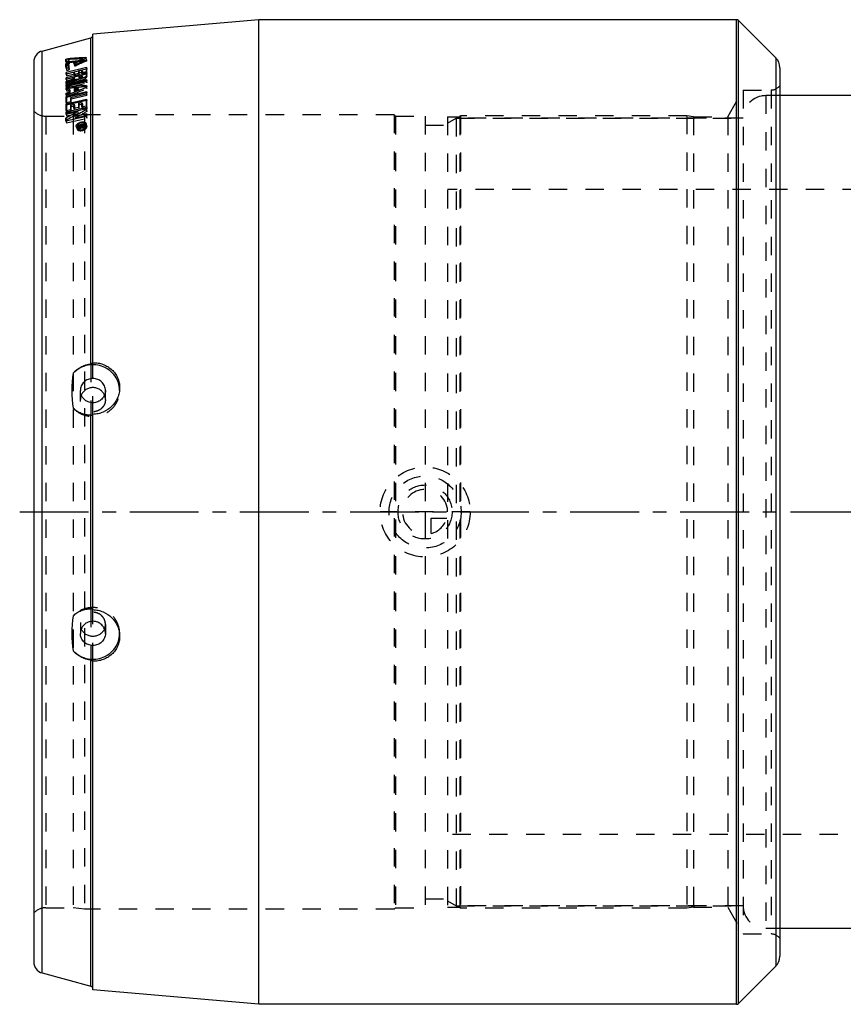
# Model space of a CAD drawing. Header units: millimetres. Extents: x 44 to 956, y 245 to 759.
# Tile 1 of 3: x 44 to 337, y 245 to 595. Entities that reach past the tile are written whole.
import ezdxf

# ---------------------------------------------------------------- set-up
doc = ezdxf.new("R2010")
doc.units = ezdxf.units.MM
doc.header["$LTSCALE"] = 65.185185
doc.linetypes.add('CENTER', pattern=[0.6, 0.375, -0.075, 0.075, -0.075])
doc.linetypes.add('HIDDEN', pattern=[0.2, 0.1, -0.1])
for name, color, linetype in [('FASEN', 7, 'CONTINUOUS'), ('KOERPER', 7, 'CONTINUOUS'), ('KONST.EL_MIT_GEO', 7, 'CONTINUOUS'), ('KURVEN', 7, 'CONTINUOUS'), ('L1', 7, 'CONTINUOUS')]:
    doc.layers.add(name, color=color, linetype=linetype)

msp = doc.modelspace()

# ---------------------------------------------------------------- linework, layer by layer
at = {"layer": 'FASEN', "color": 8, "linetype": 'HIDDEN'}
for p, q in [((196, 558.27), (199, 560)), ((199, 560), (199, 280)), ((199, 560), (301, 560)), ((196, 281.73), (199, 280)), ((199, 280), (301, 280))]:
    msp.add_line(p, q, dxfattribs=at)
at = {"layer": 'KOERPER', "color": 8, "linetype": 'HIDDEN'}
for p, q in [((314, 568), (309, 568)), ((314, 272), (309, 272))]:
    msp.add_line(p, q, dxfattribs=at)
at = {"layer": 'KOERPER', "color": 7, "linetype": 'Continuous'}
for p, q in [((380, 568), (314, 568)), ((686, 272), (314, 272))]:
    msp.add_line(p, q, dxfattribs=at)
at = {"layer": 'KONST.EL_MIT_GEO', "color": 7, "linetype": 'Continuous'}
for p, q in [((129, 595), (70, 589.84)), ((129, 245), (129, 595)), ((298.59, 595), (129, 595)), ((298.59, 245), (298.59, 595)), ((299.29, 245.29), (299.29, 594.7)), ((299.29, 594.7), (312.54, 581.46)), ((51.96, 583.86), (69.26, 588.49)), ((69.26, 472.69), (69.26, 588.49)), ((70, 472.96), (70, 589.84)), ((51.96, 256.13), (51.96, 583.86)), ((61.11, 581.13), (61.33, 580.32)), ((66.37, 581.12), (66.46, 580.81)), ((67.45, 581.51), (67.5, 581.31)), ((312.54, 581.46), (312.54, 258.53)), ((49, 580), (49, 260)), ((60.35, 580.83), (60.57, 580.02)), ((60.38, 580.07), (60.39, 580.06)), ((60.41, 579.27), (60.66, 578.37)), ((60.45, 577.82), (60.45, 577.99)), ((60.45, 577.82), (60.46, 577.81)), ((67.73, 578.06), (60.49, 576.22)), ((60.66, 578.37), (60.66, 577.75)), ((63.4, 579.69), (63.46, 579.47)), ((314, 577.93), (314, 262.07)), ((60.49, 576.22), (60.64, 575.69)), ((63.3, 576.35), (60.5, 575.64)), ((67.76, 576.16), (60.51, 574.34)), ((60.51, 574.34), (60.66, 573.83)), ((63.32, 574.42), (60.52, 573.72)), ((67.76, 575.61), (60.66, 573.83)), ((63.3, 576.35), (63.46, 575.78)), ((64.95, 575.87), (63.31, 575.46)), ((64.94, 576.7), (63.32, 576.29)), ((63.32, 574.42), (63.46, 573.92)), ((63.32, 574.2), (63.32, 574.42)), ((63.32, 574.2), (63.46, 573.71)), ((63.46, 575.78), (63.46, 575.49)), ((66.1, 577.06), (64.94, 576.77)), ((66.12, 575.11), (64.96, 574.82)), ((64.96, 574.82), (64.96, 574.65)), ((64.97, 574.62), (65.11, 574.14)), ((66.1, 577.06), (66.26, 576.49)), ((67.75, 576.47), (66.11, 576.06)), ((67.74, 577.41), (66.12, 577)), ((66.12, 575.11), (66.26, 574.62)), ((66.12, 574.94), (66.12, 575.11)), ((66.12, 574.94), (66.26, 574.45)), ((66.26, 576.49), (66.26, 576.09)), ((66.26, 574.62), (66.26, 574.45)), ((60.52, 572.99), (60.66, 572.52)), ((60.53, 571.92), (67.77, 573.7)), ((60.53, 571.24), (67.77, 573)), ((60.73, 572.35), (60.53, 572.26)), ((60.53, 571.24), (60.53, 571.92)), ((60.53, 571.92), (60.66, 571.47)), ((60.53, 570.14), (60.53, 570.89)), ((60.53, 570.89), (60.66, 570.45)), ((60.66, 573.83), (60.66, 573.75)), ((67.77, 573.22), (60.66, 571.47)), ((60.66, 572.52), (60.66, 572.31)), ((60.66, 571.47), (60.66, 571.27)), ((67.77, 570.93), (60.76, 568.21)), ((63.33, 569.99), (64.8, 570.56)), ((63.46, 573.92), (63.46, 573.71)), ((64.8, 570.56), (64.93, 570.12)), ((67.77, 571.17), (67.75, 571.16)), ((67.77, 573.7), (67.77, 573)), ((67.77, 571.62), (67.77, 570.93)), ((60.52, 567.74), (67.77, 569.45)), ((60.76, 568.21), (60.52, 568.12)), ((60.52, 567.74), (60.66, 567.28)), ((60.53, 568.91), (61.69, 569.36)), ((60.53, 568.91), (60.66, 568.47)), ((60.66, 570.45), (60.66, 570.16)), ((67.76, 568.97), (60.66, 567.28)), ((61.82, 568.92), (60.66, 568.47)), ((60.66, 568.47), (60.66, 568.17)), ((60.66, 567.28), (60.66, 565.54)), ((61.69, 570.26), (61.82, 569.82)), ((61.69, 569.36), (61.82, 568.92)), ((61.82, 569.82), (61.82, 568.92)), ((62.16, 567.35), (67.76, 568.67)), ((63.33, 570.42), (63.33, 569.99)), ((63.33, 569.99), (63.46, 569.55)), ((64.93, 570.12), (63.46, 569.55)), ((60.47, 562.29), (67.71, 563.92)), ((60.5, 565.1), (67.75, 566.77)), ((60.5, 565.1), (60.66, 564.59)), ((60.51, 565.5), (62.15, 565.89)), ((67.74, 566.23), (60.66, 564.59)), ((60.66, 564.59), (60.66, 562.76)), ((62.13, 564.65), (63.3, 564.92)), ((63.28, 563.5), (64.92, 563.87)), ((63.3, 564.92), (63.46, 564.38)), ((63.46, 564.38), (63.46, 563.54)), ((64.94, 565.29), (66.1, 565.56)), ((66.08, 563.99), (67.72, 564.36)), ((66.1, 565.56), (66.26, 565.03)), ((66.26, 565.03), (66.26, 564.03)), ((60.42, 559.08), (67.67, 560.67)), ((60.46, 561.41), (64.61, 562.34)), ((60.47, 562.29), (60.66, 561.69)), ((60.48, 562.72), (62.12, 563.09)), ((67.71, 563.28), (60.66, 561.69)), ((60.66, 561.69), (60.66, 561.46)), ((63.53, 560.68), (67.68, 561.6)), ((63.53, 560.68), (63.76, 559.99)), ((67.67, 560.86), (63.76, 559.99)), ((64.61, 562.34), (64.81, 561.71)), ((60.44, 560), (60.66, 559.31)), ((60.66, 559.31), (60.66, 559.14)), ((64.5, 557.13), (64.71, 556.51)), ((64.88, 557.45), (64.89, 557.61)), ((64.88, 557.45), (65.52, 557.59)), ((64.88, 557.26), (65.52, 557.48)), ((65.79, 557.41), (64.88, 557.1)), ((64.88, 557.26), (64.93, 557.11)), ((64.88, 557.1), (64.88, 557.26)), ((64.89, 557.61), (65.52, 557.75)), ((64.89, 557.61), (64.94, 557.47)), ((65.52, 557.75), (65.95, 557.84)), ((65.52, 557.59), (65.69, 557.62)), ((65.52, 557.48), (65.61, 557.51)), ((65.61, 557.51), (65.7, 557.55)), ((65.69, 557.62), (65.7, 557.63)), ((65.7, 557.63), (65.78, 557.41)), ((65.7, 557.55), (65.7, 557.63)), ((65.7, 557.55), (65.75, 557.4)), ((65.95, 557.84), (66.16, 557.89)), ((65.98, 557.69), (66.34, 557.76)), ((65.98, 557.69), (65.98, 557.6)), ((65.98, 557.59), (66.05, 557.38)), ((66.11, 557.55), (66.39, 557.61)), ((66.11, 557.55), (66.16, 557.41)), ((66.11, 557.39), (66.38, 557.45)), ((66.16, 557.89), (66.38, 557.93)), ((66.34, 557.76), (66.46, 557.79)), ((66.38, 557.93), (66.8, 558.02)), ((66.39, 557.61), (66.43, 557.47)), ((66.46, 557.79), (66.51, 557.8)), ((66.51, 557.8), (66.52, 557.8)), ((66.52, 557.8), (66.61, 557.54)), ((66.52, 557.72), (66.52, 557.8)), ((66.52, 557.72), (66.59, 557.53)), ((66.8, 558.02), (66.8, 557.78)), ((67.39, 557.4), (67.18, 558.01)), ((69.26, 385.6), (69.26, 454.39)), ((70, 385.29), (70, 454.71)), ((69.26, 251.5), (69.26, 367.31)), ((70, 250.16), (70, 367.03)), ((51.96, 256.13), (69.26, 251.5)), ((299.29, 245.29), (312.54, 258.53)), ((129, 245), (70, 250.16)), ((298.59, 245), (129, 245))]:
    msp.add_line(p, q, dxfattribs=at)
at = {"layer": 'KONST.EL_MIT_GEO', "color": 8, "linetype": 'HIDDEN'}
for p, q in [((67.45, 581.29), (67.71, 580.37)), ((67.5, 581.31), (67.71, 580.56)), ((67.9, 580.52), (67.64, 581.46)), ((60.39, 580.06), (60.66, 579.06)), ((60.46, 577.81), (60.66, 577.08)), ((60.57, 580.02), (60.66, 579.69)), ((60.66, 579.69), (60.66, 579.06)), ((60.66, 577.75), (60.66, 577.09)), ((61.32, 580.83), (61.62, 579.74)), ((61.33, 580.32), (61.43, 579.97)), ((61.34, 580.32), (61.62, 579.31)), ((61.62, 578.62), (61.37, 579.53)), ((61.41, 578.07), (61.62, 577.33)), ((61.62, 579.31), (61.62, 579.74)), ((61.62, 577.33), (61.62, 578.62)), ((63.21, 579.52), (63.44, 578.68)), ((63.46, 579.47), (63.63, 578.84)), ((63.98, 579.61), (64.21, 578.78)), ((66.46, 580.81), (66.63, 580.18)), ((67.73, 578.06), (67.9, 577.45)), ((60.5, 575.64), (60.66, 575.07)), ((60.64, 575.69), (60.66, 575.61)), ((63.32, 576.29), (60.66, 575.61)), ((60.66, 575.07), (63.46, 575.78)), ((60.66, 575.61), (60.66, 575.07)), ((63.31, 575.46), (63.46, 574.93)), ((63.46, 575.49), (63.46, 574.93)), ((63.46, 574.93), (65.1, 575.34)), ((66.12, 577), (64.94, 576.7)), ((64.94, 576.77), (65.1, 576.19)), ((64.95, 575.87), (65.1, 575.34)), ((64.96, 574.82), (65.1, 574.33)), ((64.96, 574.65), (65.1, 574.16)), ((65.1, 576.19), (66.26, 576.49)), ((65.1, 575.34), (65.1, 576.19)), ((65.1, 574.33), (66.26, 574.62)), ((65.1, 574.16), (65.1, 574.33)), ((66.11, 576.06), (66.26, 575.53)), ((66.26, 576.09), (66.26, 575.53)), ((66.26, 575.53), (67.9, 575.94)), ((67.9, 577.45), (67.74, 577.41)), ((67.75, 576.47), (67.9, 575.94)), ((67.76, 576.16), (67.9, 575.64)), ((67.9, 575.64), (67.76, 575.61)), ((67.76, 575.34), (67.9, 574.86)), ((67.9, 575.94), (67.9, 577.45)), ((67.9, 574.86), (67.9, 575.64)), ((60.52, 573.72), (60.66, 573.23)), ((60.53, 572.26), (60.66, 571.8)), ((60.53, 571.24), (60.66, 570.79)), ((60.66, 573.23), (63.46, 573.92)), ((60.66, 573.75), (60.66, 573.23)), ((60.66, 570.79), (67.9, 572.56)), ((60.66, 572.31), (60.66, 571.8)), ((60.66, 571.27), (60.66, 570.79)), ((64.01, 573.77), (64.14, 573.3)), ((67.77, 573.7), (67.9, 573.25)), ((67.9, 573.25), (67.77, 573.22)), ((67.77, 571.62), (67.9, 571.18)), ((67.9, 571.18), (67.77, 571.17)), ((67.77, 570.93), (67.9, 570.49)), ((67.77, 573), (67.9, 572.56)), ((67.9, 572.56), (67.9, 573.25)), ((67.9, 570.49), (67.9, 571.18)), ((60.52, 568.12), (60.66, 567.67)), ((60.53, 570.14), (60.66, 569.71)), ((60.66, 570.16), (60.66, 569.71)), ((60.66, 568.17), (60.66, 567.67)), ((62.16, 567.35), (62.3, 566.88)), ((62.3, 566.88), (67.9, 568.2)), ((63.33, 570.42), (63.46, 569.98)), ((63.46, 569.55), (63.46, 569.98)), ((67.9, 569), (67.76, 568.97)), ((67.76, 568.67), (67.9, 568.2)), ((67.77, 569.45), (67.9, 569)), ((67.9, 568.2), (67.9, 569)), ((295.52, 560.5), (301, 570)), ((301, 570), (301, 270)), ((301, 570), (310.88, 570)), ((309, 568), (309, 272)), ((310.88, 570), (310.88, 270)), ((60.51, 565.5), (60.66, 565.01)), ((60.66, 565.54), (60.66, 565.01)), ((60.66, 565.01), (62.3, 565.39)), ((62.13, 564.65), (62.3, 564.12)), ((62.15, 565.89), (62.3, 565.39)), ((62.3, 565.39), (62.3, 566.88)), ((62.3, 564.12), (63.46, 564.38)), ((62.3, 562.51), (62.3, 564.12)), ((63.46, 563.54), (63.46, 562.92)), ((64.92, 563.87), (65.1, 563.29)), ((64.94, 565.29), (65.1, 564.76)), ((65.1, 564.76), (66.26, 565.03)), ((65.1, 563.29), (65.1, 564.76)), ((66.08, 563.99), (66.26, 563.41)), ((66.26, 564.03), (66.26, 563.41)), ((66.26, 563.41), (67.9, 563.78)), ((67.71, 563.92), (67.9, 563.32)), ((67.72, 564.36), (67.9, 563.78)), ((67.9, 566.27), (67.74, 566.23)), ((67.75, 566.77), (67.9, 566.27)), ((67.9, 563.78), (67.9, 566.27)), ((53.28, 560.7), (53.28, 279.3)), ((53.28, 560.7), (63, 560.7)), ((60.46, 561.41), (60.66, 560.78)), ((60.48, 562.72), (60.66, 562.14)), ((60.66, 562.76), (60.66, 562.14)), ((60.66, 562.14), (62.3, 562.51)), ((60.66, 560.78), (64.81, 561.71)), ((60.66, 561.46), (60.66, 560.78)), ((62.12, 563.09), (62.3, 562.51)), ((67, 561.2), (63, 560.7)), ((63, 560.7), (63, 279.3)), ((63.28, 563.5), (63.46, 562.92)), ((63.46, 562.92), (65.1, 563.29)), ((67, 561.2), (67, 278.8)), ((177, 561.2), (67, 561.2)), ((67.9, 560.91), (67.67, 560.86)), ((67.67, 560.67), (67.9, 559.94)), ((67.68, 561.6), (67.9, 560.91)), ((67.7, 563.03), (67.9, 562.4)), ((67.9, 563.32), (67.71, 563.28)), ((67.9, 562.4), (67.9, 563.32)), ((67.9, 559.94), (67.9, 560.91)), ((177, 561.2), (177, 278.8)), ((177, 561.2), (177.5, 560.7)), ((177.5, 560.7), (177.5, 279.3)), ((177.5, 560.7), (188, 560.7)), ((188, 560.7), (188, 279.3)), ((196, 560.5), (196, 279.5)), ((196, 560.5), (200.3, 560.5)), ((200.3, 560.5), (200.6, 560.8)), ((200.3, 560.5), (200.3, 279.5)), ((200.6, 560.8), (200.6, 279.2)), ((281, 560.8), (200.6, 560.8)), ((281, 560.8), (281, 279.2)), ((283.4, 560.5), (281, 560.8)), ((283.4, 560.5), (283.4, 279.5)), ((283.4, 560.5), (295.52, 560.5)), ((295.52, 560.5), (295.52, 279.5)), ((60.42, 559.08), (60.66, 558.36)), ((60.66, 558.36), (67.9, 559.94)), ((60.66, 559.14), (60.66, 558.36)), ((64.09, 557), (64.38, 556.14)), ((64.71, 556.51), (64.79, 556.27)), ((64.88, 557.45), (65.17, 556.6)), ((64.88, 557.1), (65.17, 556.23)), ((64.93, 557.11), (65.17, 556.4)), ((64.94, 557.47), (65.17, 556.77)), ((67.08, 557.18), (65.17, 556.77)), ((65.17, 556.6), (65.99, 556.78)), ((65.17, 556.77), (65.17, 556.6)), ((65.17, 556.23), (66.08, 556.55)), ((65.63, 556.56), (65.29, 556.45)), ((65.78, 556.62), (65.63, 556.56)), ((65.75, 557.4), (65.99, 556.69)), ((65.78, 557.41), (65.99, 556.78)), ((65.99, 556.69), (65.78, 556.62)), ((65.79, 557.41), (66.08, 556.55)), ((65.98, 557.69), (66.26, 556.83)), ((65.98, 557.6), (65.98, 557.59)), ((65.99, 556.78), (65.99, 556.69)), ((66.05, 557.38), (66.27, 556.74)), ((66.11, 557.39), (66.4, 556.52)), ((66.16, 557.41), (66.4, 556.69)), ((66.26, 556.83), (66.81, 556.95)), ((66.26, 556.75), (66.26, 556.83)), ((66.38, 557.45), (66.67, 556.58)), ((66.67, 556.75), (66.4, 556.69)), ((66.4, 556.52), (66.67, 556.58)), ((66.43, 557.47), (66.67, 556.75)), ((66.59, 557.53), (66.81, 556.87)), ((66.61, 557.54), (66.81, 556.95)), ((66.8, 558.02), (67.08, 557.18)), ((66.8, 557.78), (67.08, 556.92)), ((66.81, 556.95), (66.81, 556.87)), ((67.08, 556.92), (67.08, 557.18)), ((67.47, 557.17), (67.39, 557.4)), ((67.87, 557.3), (67.59, 558.15)), ((188, 557.5), (196, 557.5)), ((301, 560), (199, 560)), ((65.29, 556.45), (65.17, 556.4)), ((65.17, 556.4), (65.17, 556.23)), ((408, 534.6), (196, 534.6)), ((69.26, 472.69), (69.26, 454.39)), ((70, 454.71), (70, 472.96)), ((65.55, 459.93), (65.55, 463.14)), ((74.45, 459.93), (74.45, 463.14)), ((79.5, 463.14), (79.5, 464.17)), ((69.26, 385.6), (69.26, 367.31)), ((70, 367.03), (70, 385.29)), ((65.55, 380.06), (65.55, 376.85)), ((74.45, 380.06), (74.45, 376.85)), ((79.5, 376.85), (79.5, 375.82)), ((804, 305.4), (196, 305.4)), ((188, 282.5), (196, 282.5)), ((53.28, 279.3), (63, 279.3)), ((67, 278.8), (63, 279.3)), ((177, 278.8), (67, 278.8)), ((177, 278.8), (177.5, 279.3)), ((177.5, 279.3), (188, 279.3)), ((196, 279.5), (200.3, 279.5)), ((301, 280), (199, 280)), ((200.3, 279.5), (200.6, 279.2)), ((281, 279.2), (200.6, 279.2)), ((283.4, 279.5), (281, 279.2)), ((283.4, 279.5), (295.52, 279.5)), ((295.52, 279.5), (301, 270)), ((301, 270), (310.88, 270))]:
    msp.add_line(p, q, dxfattribs=at)
at = {"layer": 'KONST.EL_MIT_GEO', "color": 7, "linetype": 'Continuous'}
for centre, radius, start, end in [((298.59, 594), 1, 45, 90), ((69, 589.46), 1, 285, 360), ((53, 580), 4, 105, 180), ((79.48, 333.78), 248.03, 92.781, 94.2479), ((77.89, 335.67), 245.72, 92.6859, 93.8669), ((297.51, 96.79), 536.66, 115.5111, 115.8638), ((299.16, 97.73), 536.21, 115.6017, 116.0146), ((309, 577.93), 5, 0, 45), ((-42.93, 575.88), 103.4, 2.3272, 2.7447), ((60.41, 580.08), 0.0321, 182.2556, 195.3403), ((-97.3, 573.92), 157.8, 1.4768, 1.9422), ((-42.85, 576.1), 104.27, 2.323, 2.6029), ((-92.22, 574.3), 153.68, 1.4069, 1.9484), ((-195.85, 573.61), 263.62, 0.6219, 0.9682), ((-185.86, 572), 246.39, 0.8467, 0.9806), ((-213.02, 572.3), 276.35, 0.6545, 0.8407), ((-207.4, 572.77), 272.37, 0.6509, 0.8405), ((-215.03, 572.96), 281.16, 0.6315, 0.8365), ((-255.68, 572.93), 323.45, 0.4278, 0.5719), ((150.07, -283.89), 859.46, 95.49441, 95.97976), ((649.8, -802.53), 1495.94, 113.07596, 113.19267), ((140.61, -186.69), 761.35, 95.49156, 96.02787), ((-576.42, 571.33), 636.95, 359.47606, 359.67695), ((-582.93, 571.77), 645.11, 359.47714, 359.60718), ((-706.55, 572.59), 767.09, 359.26265, 359.4402), ((-714.44, 573.06), 776.62, 359.2644, 359.37929), ((-700.76, 574.16), 768.55, 359.26924, 359.44913), ((1202.97, -1468.93), 2328.51, 119.26713, 119.38483), ((753.11, -633.06), 1378.85, 119.94601, 120.14519), ((1166.32, -1389.83), 2240.68, 119.36078, 119.48322), ((65.32, 559.14), 2.44, 281.9873, 287.6536), ((65.16, 559.62), 3.18, 281.9745, 288.8912), ((65.29, 559.23), 2.53, 287.6134, 288.1716), ((65.12, 559.75), 3.32, 288.8387, 290.86), ((65.12, 559.73), 3.3, 290.8547, 294.1029), ((66.24, 558.1), 0.662, 282.0409, 286.7763), ((66.23, 558.15), 0.718, 286.8018, 296.0848), ((65.16, 559.65), 3.2, 294.0996, 296.7956), ((66.23, 558.15), 0.723, 296.0401, 299.2019), ((66.23, 558.14), 0.708, 299.205, 300.8225), ((65.57, 558.75), 1.97, 301.9723, 306.5452), ((65.24, 559.49), 3.03, 296.7839, 300.1339), ((66.03, 558.45), 1.72, 315.9457, 320.8029), ((104.46, 463.14), 41.92, 171.4938, 188.5062), ((70.63, 463.14), 8.87, 3.3207, 5.4859), ((104.46, 376.85), 41.92, 171.4938, 188.5062), ((70.63, 376.85), 8.87, 354.5141, 356.6793), ((53, 260), 4, 180, 255), ((309, 262.07), 5, 315, 360), ((69, 250.53), 1, 0, 75), ((298.59, 246), 1, 270, 315)]:
    msp.add_arc(centre, radius, start, end, dxfattribs=at)
at = {"layer": 'KONST.EL_MIT_GEO', "color": 8, "linetype": 'HIDDEN'}
for centre, radius, start, end in [((83.65, 377.61), 203.58, 95.0975, 96.2672), ((82.06, 378.24), 202.53, 94.3682, 95.7927), ((217.79, 239.77), 372.47, 113.9432, 114.4491), ((221.74, 235.44), 377.76, 114.0634, 114.6468), ((83.43, 380.07), 201.11, 94.8122, 95.0965), ((83.33, 381.2), 199.97, 94.4803, 94.8123), ((679.8, -857.69), 1557.82, 113.27869, 113.41817), ((310.88, 574), 4, 270, 321.3178), ((309, 560), 8, 90, 180), ((53.28, 566.7), 6, 224.427, 270), ((761.22, -636.41), 1384.86, 120.04253, 120.24104), ((66.46, 555.29), 2.51, 123.217, 126.3682), ((66.79, 554.72), 3.17, 114.0692, 116.2292), ((66.82, 554.65), 3.24, 106.5402, 114.0704), ((66.78, 554.81), 3.08, 102.1753, 106.5553), ((66.75, 554.95), 2.93, 98.1996, 102.1546), ((66.71, 555.47), 2.42, 88.0001, 89.6913), ((70.63, 463.14), 8.87, 0.0004, 3.3203), ((69.73, 459.93), 4.18, 157.3632, 179.9622), ((70.27, 459.93), 4.18, 0.0378, 22.6368), ((69.73, 380.07), 4.18, 180.0378, 202.6368), ((70.27, 380.07), 4.18, 337.3632, 359.9622), ((70.63, 376.85), 8.87, 356.6797, 359.9996), ((53.28, 273.3), 6, 90, 135.573), ((309, 280), 8, 180, 270), ((310.88, 266), 4, 38.6822, 90)]:
    msp.add_arc(centre, radius, start, end, dxfattribs=at)
at = {"layer": 'KONST.EL_MIT_GEO', "color": 7, "linetype": 'Continuous'}
for points, knots in [([(60.35, 580.83), (60.35, 580.84), (60.37, 580.88), (60.46, 580.94), (60.62, 581.02), (60.86, 581.09), (61.03, 581.12), (61.11, 581.13)], [0, 0, 0, 0, 0.050333, 0.132916, 0.385381, 0.703996, 1, 1, 1, 1]), ([(67.45, 581.51), (67.49, 581.52), (67.56, 581.52), (67.64, 581.49), (67.64, 581.46)], [0, 0, 0, 0, 0.652388, 1, 1, 1, 1]), ([(67.64, 581.46), (67.65, 581.43), (67.58, 581.35), (67.51, 581.32), (67.45, 581.29)], [0, 0, 0, 0, 0.339905, 1, 1, 1, 1]), ([(61.34, 580.32), (61.34, 580.3), (61.29, 580.25), (61.2, 580.19), (61.05, 580.12), (60.83, 580.06), (60.62, 580.02), (60.45, 580.02), (60.39, 580.05), (60.38, 580.07)], [0, 0, 0, 0, 0.065091, 0.179198, 0.333758, 0.511257, 0.837252, 0.942965, 1, 1, 1, 1]), ([(60.41, 579.27), (60.41, 579.3), (60.46, 579.35), (60.56, 579.41), (60.7, 579.48), (60.92, 579.55), (61.13, 579.59), (61.3, 579.58), (61.36, 579.55), (61.37, 579.53)], [0, 0, 0, 0, 0.06718, 0.181858, 0.335891, 0.512185, 0.835776, 0.941322, 1, 1, 1, 1]), ([(60.67, 577.75), (60.62, 577.75), (60.55, 577.75), (60.46, 577.79), (60.46, 577.81)], [0, 0, 0, 0, 0.64649, 1, 1, 1, 1]), ([(61.4, 578.67), (61.31, 578.66), (61.15, 578.62), (60.93, 578.56), (60.77, 578.48), (60.68, 578.42), (60.66, 578.39), (60.66, 578.37)], [0, 0, 0, 0, 0.301129, 0.617001, 0.866466, 0.949243, 1, 1, 1, 1]), ([(61.41, 578.07), (61.41, 578.05), (61.39, 578.01), (61.31, 577.94), (61.15, 577.86), (60.92, 577.78), (60.75, 577.76), (60.67, 577.75)], [0, 0, 0, 0, 0.058429, 0.145076, 0.395523, 0.706718, 1, 1, 1, 1]), ([(61.37, 579.53), (61.37, 579.53), (61.37, 579.52), (61.37, 579.52), (61.37, 579.52)], [0, 0, 0, 0, 0.496625, 1, 1, 1, 1]), ([(63.21, 579.52), (63.2, 579.55), (63.25, 579.6), (63.32, 579.65), (63.37, 579.68), (63.4, 579.69)], [0, 0, 0, 0, 0.341794, 0.634255, 1, 1, 1, 1]), ([(63.98, 579.61), (63.9, 579.57), (63.74, 579.52), (63.54, 579.47), (63.39, 579.46), (63.29, 579.46), (63.22, 579.49), (63.21, 579.52)], [0, 0, 0, 0, 0.312579, 0.629316, 0.766822, 0.877244, 1, 1, 1, 1]), ([(60.52, 573.72), (60.52, 573.77), (60.52, 573.98), (60.51, 574.19), (60.51, 574.34)], [0, 0, 0, 0, 0.252379, 1, 1, 1, 1]), ([(67.76, 575.34), (67.77, 575.25), (67.67, 575.02), (67.38, 574.73), (66.95, 574.44), (66.41, 574.17), (65.8, 573.96), (65.16, 573.81), (64.56, 573.74), (64.18, 573.75), (64.01, 573.77)], [0, 0, 0, 0, 0.067814, 0.162184, 0.284117, 0.426745, 0.580556, 0.734418, 0.877336, 1, 1, 1, 1]), ([(64.97, 574.61), (64.98, 574.6), (64.99, 574.58), (65.01, 574.57), (65.03, 574.56)], [0, 0, 0, 0, 0.225703, 1, 1, 1, 1]), ([(65.03, 574.56), (65.07, 574.54), (65.16, 574.52), (65.38, 574.52), (65.68, 574.59), (65.94, 574.71), (66.09, 574.84), (66.12, 574.91), (66.12, 574.94)], [0, 0, 0, 0, 0.097259, 0.22753, 0.538243, 0.823957, 0.927833, 1, 1, 1, 1]), ([(65.11, 574.14), (65.11, 574.11), (65.18, 574.06), (65.32, 574.04), (65.51, 574.05), (65.72, 574.09), (65.92, 574.15), (66.09, 574.24), (66.21, 574.34), (66.26, 574.42), (66.26, 574.45)], [0, 0, 0, 0, 0.068241, 0.174106, 0.31878, 0.484773, 0.65402, 0.804768, 0.922172, 1, 1, 1, 1]), ([(60.53, 572.26), (60.53, 572.32), (60.53, 572.56), (60.53, 572.8), (60.52, 572.99)], [0, 0, 0, 0, 0.252464, 1, 1, 1, 1]), ([(60.52, 568.12), (60.53, 568.19), (60.53, 568.45), (60.53, 568.71), (60.53, 568.91)], [0, 0, 0, 0, 0.25201, 1, 1, 1, 1]), ([(61.69, 569.36), (61.69, 569.43), (61.69, 569.73), (61.69, 570.03), (61.69, 570.26)], [0, 0, 0, 0, 0.252439, 1, 1, 1, 1]), ([(67.77, 569.45), (67.77, 569.39), (67.77, 569.13), (67.76, 568.87), (67.76, 568.67)], [0, 0, 0, 0, 0.248154, 1, 1, 1, 1]), ([(63.28, 563.5), (63.28, 563.62), (63.29, 564.09), (63.29, 564.56), (63.3, 564.92)], [0, 0, 0, 0, 0.252743, 1, 1, 1, 1]), ([(64.94, 565.29), (64.93, 565.18), (64.93, 564.7), (64.92, 564.23), (64.92, 563.87)], [0, 0, 0, 0, 0.247251, 1, 1, 1, 1]), ([(66.08, 563.99), (66.08, 564.12), (66.09, 564.65), (66.09, 565.17), (66.1, 565.56)], [0, 0, 0, 0, 0.253014, 1, 1, 1, 1]), ([(67.71, 563.92), (67.71, 563.85), (67.71, 563.55), (67.71, 563.26), (67.7, 563.03)], [0, 0, 0, 0, 0.248424, 1, 1, 1, 1]), ([(60.46, 561.41), (60.46, 561.49), (60.46, 561.78), (60.47, 562.07), (60.47, 562.29)], [0, 0, 0, 0, 0.251572, 1, 1, 1, 1]), ([(67.68, 561.6), (67.68, 561.52), (67.67, 561.21), (67.67, 560.9), (67.67, 560.67)], [0, 0, 0, 0, 0.248512, 1, 1, 1, 1]), ([(60.42, 559.08), (60.42, 559.16), (60.43, 559.47), (60.43, 559.77), (60.44, 560)], [0, 0, 0, 0, 0.251484, 1, 1, 1, 1]), ([(64.09, 557), (64.07, 557.07), (64.05, 557.24), (64.12, 557.48), (64.27, 557.73), (64.57, 558.06), (65.11, 558.4), (65.6, 558.57), (65.86, 558.62)], [0, 0, 0, 0, 0.086068, 0.180609, 0.288564, 0.411219, 0.694095, 1, 1, 1, 1]), ([(64.96, 556.46), (64.85, 556.48), (64.65, 556.52), (64.39, 556.63), (64.2, 556.79), (64.11, 556.93), (64.09, 557)], [0, 0, 0, 0, 0.298676, 0.560747, 0.790366, 1, 1, 1, 1]), ([(64.57, 556.92), (64.56, 556.9), (64.49, 556.81), (64.44, 556.71), (64.41, 556.63)], [0, 0, 0, 0, 0.262969, 1, 1, 1, 1]), ([(65.86, 558.38), (65.75, 558.36), (65.56, 558.3), (65.23, 558.17), (64.9, 557.97), (64.63, 557.71), (64.47, 557.42), (64.47, 557.22), (64.5, 557.13)], [0, 0, 0, 0, 0.153735, 0.306642, 0.523551, 0.712773, 0.869123, 1, 1, 1, 1]), ([(64.5, 557.13), (64.53, 557.05), (64.66, 556.88), (64.98, 556.74), (65.38, 556.69), (65.67, 556.72), (65.82, 556.76)], [0, 0, 0, 0, 0.187134, 0.412751, 0.688021, 1, 1, 1, 1]), ([(65.82, 556.51), (65.74, 556.49), (65.46, 556.44), (65.17, 556.44), (64.96, 556.46)], [0, 0, 0, 0, 0.263849, 1, 1, 1, 1]), ([(66.11, 557.39), (66.05, 557.38), (65.94, 557.37), (65.84, 557.39), (65.79, 557.41)], [0, 0, 0, 0, 0.547227, 1, 1, 1, 1]), ([(65.86, 558.62), (66.06, 558.67), (66.44, 558.71), (66.96, 558.66), (67.38, 558.48), (67.55, 558.26), (67.59, 558.15)], [0, 0, 0, 0, 0.313332, 0.589069, 0.81381, 1, 1, 1, 1]), ([(67.18, 558.01), (67.15, 558.1), (67.02, 558.27), (66.7, 558.41), (66.3, 558.45), (66.01, 558.41), (65.86, 558.38)], [0, 0, 0, 0, 0.186314, 0.41117, 0.686845, 1, 1, 1, 1]), ([(65.98, 557.59), (65.98, 557.58), (66, 557.56), (66.04, 557.55), (66.07, 557.55)], [0, 0, 0, 0, 0.205419, 1, 1, 1, 1]), ([(66.08, 556.83), (66.13, 556.84), (66.31, 556.91), (66.49, 557), (66.61, 557.07)], [0, 0, 0, 0, 0.254913, 1, 1, 1, 1]), ([(66.39, 557.61), (66.42, 557.62), (66.47, 557.64), (66.52, 557.7), (66.52, 557.72)], [0, 0, 0, 0, 0.57537, 1, 1, 1, 1]), ([(66.74, 557.16), (66.83, 557.22), (66.97, 557.35), (67.13, 557.57), (67.22, 557.8), (67.21, 557.95), (67.18, 558.01)], [0, 0, 0, 0, 0.305584, 0.571861, 0.799465, 1, 1, 1, 1]), ([(66.8, 557.78), (66.8, 557.77), (66.79, 557.72), (66.76, 557.68), (66.74, 557.65)], [0, 0, 0, 0, 0.222103, 1, 1, 1, 1]), ([(67.27, 557.26), (67.23, 557.22), (67.08, 557.08), (66.9, 556.95), (66.76, 556.87)], [0, 0, 0, 0, 0.235203, 1, 1, 1, 1]), ([(67.56, 557.68), (67.54, 557.7), (67.44, 557.75), (67.33, 557.79), (67.25, 557.81)], [0, 0, 0, 0, 0.236725, 1, 1, 1, 1]), ([(67.59, 558.15), (67.61, 558.09), (67.63, 557.96), (67.59, 557.76), (67.51, 557.56), (67.42, 557.43), (67.37, 557.37)], [0, 0, 0, 0, 0.217603, 0.451027, 0.710509, 1, 1, 1, 1]), ([(63, 469.34), (63.81, 470.24), (65.74, 471.75), (68.08, 472.52), (69.26, 472.69)], [0, 0, 0, 0, 0.503229, 1, 1, 1, 1]), ([(70, 472.96), (70, 472.93), (69.95, 472.88), (69.88, 472.84), (69.75, 472.78), (69.54, 472.73), (69.36, 472.7), (69.26, 472.69)], [0, 0, 0, 0, 0.120673, 0.213446, 0.330647, 0.631969, 1, 1, 1, 1]), ([(70, 473.06), (70.62, 473.08), (71.86, 472.99), (73.65, 472.52), (75.3, 471.72), (76.75, 470.62), (77.94, 469.26), (78.83, 467.69), (79.38, 465.97), (79.5, 464.77), (79.5, 464.17)], [0, 0, 0, 0, 0.128025, 0.255018, 0.380798, 0.505422, 0.629176, 0.752514, 0.875962, 1, 1, 1, 1]), ([(79.46, 463.99), (79.38, 464.87), (78.94, 466.61), (77.55, 468.92), (75.53, 470.76), (73.07, 471.96), (70.35, 472.44), (67.6, 472.15), (65.06, 471.13), (63.62, 469.99), (63, 469.34)], [0, 0, 0, 0, 0.122515, 0.245887, 0.370458, 0.496176, 0.622627, 0.749165, 0.87512, 1, 1, 1, 1]), ([(74.45, 463.14), (74.45, 463.42), (74.39, 463.99), (74.14, 464.8), (73.72, 465.55), (72.98, 466.42), (71.74, 467.22), (70, 467.55), (68.26, 467.22), (67.02, 466.42), (66.28, 465.55), (65.86, 464.8), (65.61, 463.99), (65.55, 463.42), (65.55, 463.14)], [0, 0, 0, 0, 0.061577, 0.123318, 0.185362, 0.2478, 0.373322, 0.5, 0.626678, 0.7522, 0.814638, 0.876682, 0.938423, 1, 1, 1, 1]), ([(74.45, 463.14), (74.45, 462.86), (74.39, 462.3), (74.14, 461.48), (73.72, 460.74), (72.98, 459.86), (71.74, 459.06), (70, 458.73), (68.26, 459.06), (67.02, 459.86), (66.28, 460.74), (65.86, 461.48), (65.61, 462.3), (65.55, 462.86), (65.55, 463.14)], [0, 0, 0, 0, 0.061577, 0.123318, 0.185362, 0.2478, 0.373322, 0.5, 0.626678, 0.7522, 0.814638, 0.876682, 0.938423, 1, 1, 1, 1]), ([(74.13, 461.54), (73.96, 461.93), (73.51, 462.68), (72.52, 463.55), (71.32, 464.1), (70, 464.29), (68.68, 464.1), (67.48, 463.55), (66.49, 462.68), (66.04, 461.93), (65.87, 461.54)], [0, 0, 0, 0, 0.123316, 0.24787, 0.373586, 0.5, 0.626414, 0.75213, 0.876684, 1, 1, 1, 1]), ([(79.5, 464.17), (79.5, 463.57), (79.37, 462.35), (78.64, 460.01), (76.87, 457.4), (74.24, 455.63), (71.87, 454.87), (70.62, 454.72), (70, 454.71)], [0, 0, 0, 0, 0.122695, 0.24645, 0.49568, 0.747232, 0.873732, 1, 1, 1, 1]), ([(69.26, 454.39), (68.68, 454.39), (67.51, 454.51), (65.84, 455), (64.3, 455.81), (63.4, 456.54), (63, 456.94)], [0, 0, 0, 0, 0.252563, 0.503015, 0.751917, 1, 1, 1, 1]), ([(69.26, 454.39), (69.36, 454.39), (69.54, 454.4), (69.75, 454.44), (69.88, 454.49), (69.95, 454.53), (70, 454.58), (70, 454.61)], [0, 0, 0, 0, 0.367351, 0.667725, 0.784992, 0.878169, 1, 1, 1, 1]), ([(63, 383.05), (63.4, 383.46), (64.3, 384.19), (65.84, 384.99), (67.51, 385.49), (68.68, 385.6), (69.26, 385.6)], [0, 0, 0, 0, 0.248083, 0.496985, 0.747437, 1, 1, 1, 1]), ([(70, 385.38), (70, 385.42), (69.95, 385.47), (69.88, 385.51), (69.75, 385.56), (69.54, 385.6), (69.36, 385.6), (69.26, 385.6)], [0, 0, 0, 0, 0.121831, 0.215008, 0.332275, 0.632649, 1, 1, 1, 1]), ([(70, 385.29), (70.62, 385.27), (71.87, 385.12), (74.24, 384.36), (76.87, 382.6), (78.64, 379.99), (79.37, 377.65), (79.5, 376.43), (79.5, 375.82)], [0, 0, 0, 0, 0.126268, 0.252768, 0.50432, 0.75355, 0.877305, 1, 1, 1, 1]), ([(74.45, 376.85), (74.45, 377.13), (74.39, 377.7), (74.14, 378.51), (73.72, 379.26), (72.98, 380.13), (71.74, 380.93), (70, 381.26), (68.26, 380.93), (67.02, 380.13), (66.28, 379.26), (65.86, 378.51), (65.61, 377.7), (65.55, 377.13), (65.55, 376.85)], [0, 0, 0, 0, 0.061577, 0.123318, 0.185362, 0.2478, 0.373322, 0.5, 0.626678, 0.7522, 0.814638, 0.876682, 0.938423, 1, 1, 1, 1]), ([(74.13, 378.46), (73.96, 378.06), (73.51, 377.31), (72.52, 376.44), (71.32, 375.89), (70, 375.7), (68.68, 375.89), (67.48, 376.44), (66.49, 377.31), (66.04, 378.06), (65.87, 378.46)], [0, 0, 0, 0, 0.123316, 0.24787, 0.373586, 0.5, 0.626414, 0.75213, 0.876684, 1, 1, 1, 1]), ([(63, 370.65), (63.62, 370), (65.06, 368.87), (67.6, 367.84), (70.35, 367.56), (73.07, 368.03), (75.53, 369.24), (77.55, 371.07), (78.94, 373.38), (79.38, 375.13), (79.46, 376.01)], [0, 0, 0, 0, 0.12488, 0.250835, 0.377373, 0.503824, 0.629542, 0.754113, 0.877485, 1, 1, 1, 1]), ([(74.45, 376.85), (74.45, 376.57), (74.39, 376.01), (74.14, 375.2), (73.72, 374.45), (72.98, 373.57), (71.74, 372.78), (70, 372.44), (68.26, 372.78), (67.02, 373.57), (66.28, 374.45), (65.86, 375.2), (65.61, 376.01), (65.55, 376.57), (65.55, 376.85)], [0, 0, 0, 0, 0.061577, 0.123318, 0.185362, 0.2478, 0.373322, 0.5, 0.626678, 0.7522, 0.814638, 0.876682, 0.938423, 1, 1, 1, 1]), ([(79.5, 375.82), (79.5, 375.23), (79.38, 374.03), (78.83, 372.31), (77.94, 370.74), (76.75, 369.38), (75.3, 368.28), (73.65, 367.48), (71.86, 367.01), (70.62, 366.92), (70, 366.93)], [0, 0, 0, 0, 0.124038, 0.247486, 0.370824, 0.494578, 0.619202, 0.744982, 0.871975, 1, 1, 1, 1]), ([(69.26, 367.31), (68.08, 367.48), (65.74, 368.24), (63.81, 369.75), (63, 370.65)], [0, 0, 0, 0, 0.496771, 1, 1, 1, 1]), ([(69.26, 367.31), (69.36, 367.29), (69.54, 367.26), (69.75, 367.21), (69.88, 367.16), (69.95, 367.11), (70, 367.06), (70, 367.03)], [0, 0, 0, 0, 0.368031, 0.669353, 0.786554, 0.879327, 1, 1, 1, 1])]:
    msp.add_open_spline(points, degree=3, knots=knots, dxfattribs=at)
for points in [[(60.46, 577.81), (60.46, 577.82), (60.45, 577.82), (60.45, 577.82)], [(60.52, 572.99), (61.46, 573.39), (62.39, 573.79), (63.32, 574.2)], [(64.96, 574.65), (64.96, 574.64), (64.96, 574.63), (64.97, 574.62)], [(64.97, 574.62), (64.97, 574.62), (64.97, 574.61), (64.97, 574.61)], [(64.01, 573.77), (62.92, 573.3), (61.82, 572.82), (60.73, 572.35)], [(64.8, 570.56), (64.31, 570.51), (63.82, 570.47), (63.33, 570.42)], [(61.69, 570.26), (61.31, 570.22), (60.92, 570.18), (60.53, 570.14)], [(65.98, 557.6), (65.98, 557.6), (65.98, 557.6), (65.98, 557.59)], [(66.07, 557.55), (66.08, 557.55), (66.1, 557.55), (66.11, 557.55)], [(66.68, 557.59), (66.65, 557.57), (66.62, 557.55), (66.6, 557.53)], [(66.74, 557.65), (66.72, 557.63), (66.7, 557.61), (66.68, 557.59)]]:
    msp.add_open_spline(points, degree=3, dxfattribs=at)
at = {"layer": 'KONST.EL_MIT_GEO', "color": 8, "linetype": 'HIDDEN'}
for points, knots in [([(61.43, 579.97), (61.34, 579.96), (61.18, 579.93), (60.97, 579.87), (60.83, 579.81), (60.74, 579.77), (60.69, 579.73), (60.66, 579.7), (60.66, 579.69)], [0, 0, 0, 0, 0.297909, 0.618839, 0.759247, 0.873033, 0.954347, 1, 1, 1, 1]), ([(60.66, 579.06), (60.67, 579.04), (60.73, 579.02), (60.83, 579.02), (60.98, 579.04), (61.15, 579.08), (61.32, 579.13), (61.47, 579.19), (61.56, 579.24), (61.61, 579.28), (61.62, 579.3), (61.62, 579.31)], [0, 0, 0, 0, 0.052444, 0.158014, 0.31084, 0.487779, 0.667136, 0.82322, 0.937418, 0.975245, 1, 1, 1, 1]), ([(60.66, 579.06), (60.66, 579.06), (60.66, 579.06), (60.66, 579.06), (60.66, 579.06)], [0, 0, 0, 0, 0.504226, 1, 1, 1, 1]), ([(61.62, 578.63), (61.61, 578.65), (61.51, 578.68), (61.45, 578.67), (61.4, 578.67)], [0, 0, 0, 0, 0.325846, 1, 1, 1, 1]), ([(61.62, 578.62), (61.62, 578.62), (61.62, 578.63), (61.62, 578.63), (61.62, 578.63)], [0, 0, 0, 0, 0.504456, 1, 1, 1, 1]), ([(63.63, 578.84), (63.58, 578.81), (63.51, 578.78), (63.43, 578.7), (63.44, 578.68)], [0, 0, 0, 0, 0.670131, 1, 1, 1, 1]), ([(63.44, 578.68), (63.45, 578.67), (63.47, 578.64), (63.53, 578.63), (63.62, 578.63), (63.77, 578.65), (63.97, 578.69), (64.13, 578.75), (64.21, 578.78)], [0, 0, 0, 0, 0.046134, 0.120862, 0.231028, 0.368858, 0.686599, 1, 1, 1, 1]), ([(67.9, 580.52), (67.9, 580.54), (67.82, 580.57), (67.75, 580.56), (67.71, 580.56)], [0, 0, 0, 0, 0.332158, 1, 1, 1, 1]), ([(67.71, 580.37), (67.76, 580.39), (67.83, 580.43), (67.89, 580.48), (67.91, 580.51), (67.9, 580.52)], [0, 0, 0, 0, 0.666337, 0.873151, 1, 1, 1, 1]), ([(60.66, 577.08), (60.67, 577.06), (60.73, 577.02), (60.89, 577.02), (61.11, 577.06), (61.33, 577.13), (61.47, 577.19), (61.57, 577.25), (61.62, 577.31), (61.62, 577.33)], [0, 0, 0, 0, 0.058608, 0.164281, 0.486322, 0.661928, 0.816237, 0.931957, 1, 1, 1, 1]), ([(60.66, 577.09), (60.66, 577.08), (60.66, 577.08), (60.66, 577.08), (60.66, 577.08)], [0, 0, 0, 0, 0.504228, 1, 1, 1, 1]), ([(64.14, 573.3), (64.32, 573.28), (64.7, 573.28), (65.3, 573.35), (65.93, 573.5), (66.54, 573.71), (67.08, 573.97), (67.51, 574.25), (67.8, 574.54), (67.9, 574.76), (67.9, 574.86)], [0, 0, 0, 0, 0.122795, 0.265936, 0.420041, 0.574127, 0.717047, 0.839145, 0.933247, 1, 1, 1, 1]), ([(60.66, 567.67), (61.26, 567.91), (63.68, 568.85), (66.09, 569.79), (67.9, 570.49)], [0, 0, 0, 0, 0.250159, 1, 1, 1, 1]), ([(64.41, 556.63), (64.38, 556.55), (64.33, 556.39), (64.36, 556.22), (64.38, 556.14)], [0, 0, 0, 0, 0.520927, 1, 1, 1, 1]), ([(64.7, 557.07), (64.69, 557.06), (64.64, 557.01), (64.6, 556.96), (64.57, 556.92)], [0, 0, 0, 0, 0.256149, 1, 1, 1, 1]), ([(64.97, 557.31), (64.95, 557.29), (64.85, 557.22), (64.76, 557.13), (64.7, 557.07)], [0, 0, 0, 0, 0.258787, 1, 1, 1, 1]), ([(66.13, 557.57), (65.93, 557.52), (65.55, 557.39), (65.14, 557.12), (64.91, 556.86), (64.8, 556.66), (64.75, 556.46), (64.77, 556.33), (64.79, 556.27)], [0, 0, 0, 0, 0.300283, 0.580251, 0.703296, 0.81294, 0.910355, 1, 1, 1, 1]), ([(65.39, 557.56), (65.36, 557.55), (65.26, 557.49), (65.16, 557.43), (65.08, 557.39)], [0, 0, 0, 0, 0.253889, 1, 1, 1, 1]), ([(66.08, 556.55), (66.13, 556.53), (66.24, 556.5), (66.34, 556.51), (66.4, 556.52)], [0, 0, 0, 0, 0.456441, 1, 1, 1, 1]), ([(67.47, 557.17), (67.44, 557.26), (67.31, 557.44), (66.98, 557.59), (66.57, 557.63), (66.28, 557.6), (66.13, 557.57)], [0, 0, 0, 0, 0.192598, 0.419476, 0.69254, 1, 1, 1, 1]), ([(66.13, 555.6), (66.39, 555.66), (66.88, 555.83), (67.41, 556.18), (67.71, 556.53), (67.86, 556.79), (67.92, 557.05), (67.9, 557.22), (67.87, 557.3)], [0, 0, 0, 0, 0.29964, 0.579836, 0.703251, 0.813245, 0.910763, 1, 1, 1, 1]), ([(66.13, 555.86), (66.33, 555.9), (66.71, 556.04), (67.11, 556.31), (67.35, 556.58), (67.46, 556.78), (67.51, 556.98), (67.49, 557.11), (67.47, 557.17)], [0, 0, 0, 0, 0.299725, 0.579891, 0.703257, 0.813205, 0.91071, 1, 1, 1, 1]), ([(66.27, 556.74), (66.27, 556.73), (66.3, 556.69), (66.36, 556.69), (66.4, 556.69)], [0, 0, 0, 0, 0.198734, 1, 1, 1, 1]), ([(66.73, 557.88), (66.69, 557.88), (66.56, 557.88), (66.43, 557.87), (66.33, 557.85)], [0, 0, 0, 0, 0.243896, 1, 1, 1, 1]), ([(66.67, 556.58), (66.78, 556.6), (66.92, 556.67), (67.05, 556.81), (67.08, 556.89), (67.08, 556.92)], [0, 0, 0, 0, 0.563436, 0.804882, 1, 1, 1, 1]), ([(66.67, 556.75), (66.71, 556.76), (66.77, 556.79), (66.81, 556.84), (66.81, 556.87)], [0, 0, 0, 0, 0.56879, 1, 1, 1, 1]), ([(67.25, 557.81), (67.22, 557.82), (67.07, 557.86), (66.92, 557.88), (66.8, 557.88)], [0, 0, 0, 0, 0.23721, 1, 1, 1, 1]), ([(67.87, 557.3), (67.85, 557.38), (67.76, 557.53), (67.63, 557.63), (67.56, 557.68)], [0, 0, 0, 0, 0.480273, 1, 1, 1, 1]), ([(64.38, 556.14), (64.42, 556.02), (64.6, 555.78), (65.02, 555.59), (65.55, 555.52), (65.93, 555.56), (66.13, 555.6)], [0, 0, 0, 0, 0.193639, 0.421567, 0.694155, 1, 1, 1, 1]), ([(64.79, 556.27), (64.82, 556.18), (64.95, 556), (65.28, 555.85), (65.68, 555.8), (65.98, 555.83), (66.13, 555.86)], [0, 0, 0, 0, 0.193504, 0.421295, 0.693945, 1, 1, 1, 1]), ([(63, 456.94), (63.64, 456.26), (65.15, 455.09), (67.82, 454.07), (70.68, 453.85), (73.49, 454.46), (75.98, 455.84), (77.95, 457.87), (79.21, 460.38), (79.5, 462.23), (79.5, 463.14)], [0, 0, 0, 0, 0.12501, 0.251122, 0.37779, 0.50428, 0.629918, 0.75432, 0.877525, 1, 1, 1, 1]), ([(74.45, 459.93), (74.45, 459.65), (74.39, 459.09), (74.14, 458.27), (73.72, 457.53), (72.98, 456.65), (71.74, 455.85), (70, 455.52), (68.26, 455.85), (67.02, 456.65), (66.28, 457.53), (65.86, 458.27), (65.61, 459.09), (65.55, 459.65), (65.55, 459.93)], [0, 0, 0, 0, 0.061577, 0.123318, 0.185362, 0.2478, 0.373322, 0.5, 0.626678, 0.7522, 0.814638, 0.876682, 0.938423, 1, 1, 1, 1]), ([(79.5, 376.85), (79.5, 377.77), (79.21, 379.62), (77.95, 382.12), (75.98, 384.16), (73.49, 385.54), (70.68, 386.14), (67.82, 385.93), (65.15, 384.9), (63.64, 383.73), (63, 383.05)], [0, 0, 0, 0, 0.122475, 0.24568, 0.370082, 0.49572, 0.62221, 0.748878, 0.87499, 1, 1, 1, 1]), ([(74.45, 380.06), (74.45, 380.34), (74.39, 380.91), (74.14, 381.72), (73.72, 382.47), (72.98, 383.34), (71.74, 384.14), (70, 384.47), (68.26, 384.14), (67.02, 383.34), (66.28, 382.47), (65.86, 381.72), (65.61, 380.91), (65.55, 380.34), (65.55, 380.06)], [0, 0, 0, 0, 0.061577, 0.123318, 0.185362, 0.2478, 0.373322, 0.5, 0.626678, 0.7522, 0.814638, 0.876682, 0.938423, 1, 1, 1, 1])]:
    msp.add_open_spline(points, degree=3, knots=knots, dxfattribs=at)
for points in [[(65.1, 574.16), (65.1, 574.15), (65.1, 574.15), (65.11, 574.14)], [(60.66, 569.71), (61.05, 569.74), (61.43, 569.78), (61.82, 569.82)], [(63.46, 569.98), (63.95, 570.03), (64.44, 570.07), (64.93, 570.12)], [(66.26, 556.75), (66.26, 556.75), (66.27, 556.74), (66.27, 556.74)]]:
    msp.add_open_spline(points, degree=3, dxfattribs=at)
at = {"layer": 'KURVEN', "color": 8, "linetype": 'HIDDEN'}
for p, q in [((204, 420), (172, 420)), ((188, 420), (188, 410.4)), ((190.2, 412.31), (190.2, 417.8)), ((190.2, 417.8), (195.69, 417.8))]:
    msp.add_line(p, q, dxfattribs=at)
for radius in [16, 12.8, 9.6]:
    msp.add_circle((188, 420), radius, dxfattribs=at)
for start, end in [(0, 270), (285.962, 344.038)]:
    msp.add_arc((188, 420), 8, start, end, dxfattribs=at)
at = {"layer": 'L1', "color": 2, "linetype": 'CENTER'}
msp.add_line((44, 420), (956, 420), dxfattribs=at)

doc.saveas('drawing.dxf')
